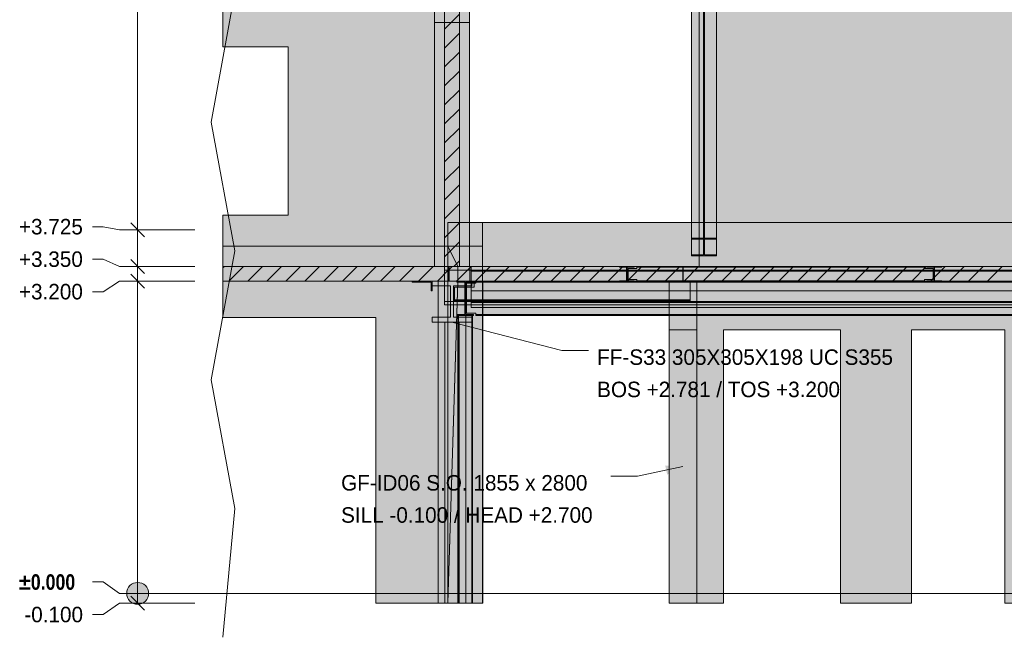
# Model space of a CAD drawing. Header units: millimetres. Extents: x 8750 to 43375, y -8109 to 26244.
# Tile 2 of 8: x 14381 to 24476, y -450 to 5879. Entities that reach past the tile are written whole.
import ezdxf

# ---------------------------------------------------------------- set-up
doc = ezdxf.new("R2010")
doc.units = ezdxf.units.MM
doc.linetypes.add('DASHED', pattern=[1.524, 1.27, -0.254])
for name, color, linetype in [('FILL-C_BDBDBF', 7, 'Continuous'), ('FILL-EPS', 7, 'Continuous'), ('FILL-INK', 7, 'Continuous'), ('FILL-LIGHT', 7, 'Continuous'), ('FILL-STEEL', 7, 'Continuous'), ('FILL-WHITE', 7, 'Continuous'), ('LINE-CORE', 7, 'Continuous'), ('LINE-INK', 7, 'Continuous'), ('LINE-STEEL-DASH', 7, 'DASHED'), ('LINE-STEEL_GREY', 7, 'Continuous'), ('TEXT-INK', 7, 'Continuous')]:
    doc.layers.add(name, color=color, linetype=linetype)
doc.styles.add('OpenSansCondensed-Bold', font='OpenSansCondensed-Bold.ttf')

msp = doc.modelspace()

# ---------------------------------------------------------------- hatches: boundary and pattern name
at = {"layer": 'FILL-C_BDBDBF', "true_color": 0xbdbdbf}
h = msp.add_hatch(color=9, dxfattribs=at)
h.dxf.hatch_style = 1
h.paths.add_polyline_path([(18889, 3350), (18737, 3350), (18737, 6425), (18889, 6425)])
at = {"layer": 'FILL-EPS', "true_color": 0xccffff}
h = msp.add_hatch(color=7, dxfattribs=at)
h.dxf.hatch_style = 1
h.paths.add_polyline_path([(18737, 6425), (18737, 3350), (18733, 3350), (18635, 3350), (18635, 5013), (18635, 6043), (18635, 6425)])
h = msp.add_hatch(color=7, dxfattribs=at)
h.dxf.hatch_style = 1
h.paths.add_polyline_path([(18991, 6425), (18991, 6043), (18991, 4380), (18991, 3350), (18889, 3350), (18889, 6425), (18893, 6425)])
h = msp.add_hatch(color=7, dxfattribs=at)
h.dxf.hatch_style = 1
h.paths.add_polyline_path([(21072, 3200), (21323, 3200), (21323, 3072), (21323, 2700), (21280, 2700), (21038, 2700), (21038, 3072), (21038, 3200), (21038, 3200)])
at = {"layer": 'FILL-INK', "true_color": 0x1a1a1f}
h = msp.add_hatch(color=250, dxfattribs=at)
h.dxf.hatch_style = 1
h.paths.add_polyline_path([(18813, 2781), (18994, 2783), (18971, 2691)])
h = msp.add_hatch(color=250, dxfattribs=at)
h.dxf.hatch_style = 1
h.paths.add_polyline_path([(21180, 1300), (21019, 1218), (20999, 1311)])
at = {"layer": 'FILL-LIGHT', "true_color": 0xcccccf}
h = msp.add_hatch(color=254, dxfattribs=at)
h.dxf.hatch_style = 1
h.paths.add_polyline_path([(18285, 3350), (18782, 3350), (18782, 3338), (18782, 3200), (16465, 3200), (16465, 3350)])
h = msp.add_hatch(color=254, dxfattribs=at)
h.dxf.hatch_style = 1
h.paths.add_polyline_path([(20072, 3350), (21179, 3350), (21179, 3281), (21179, 3200), (19892, 3200), (18784, 3200), (18784, 3269), (18784, 3350)])
h = msp.add_hatch(color=254, dxfattribs=at)
h.dxf.hatch_style = 1
h.paths.add_polyline_path([(21182, 3350), (25133, 3350), (25333, 3350), (25333, 3343), (25333, 3200), (21382, 3200), (21182, 3200), (21182, 3207)])
at = {"layer": 'FILL-STEEL', "true_color": 0x0d2973}
h = msp.add_hatch(color=166, dxfattribs=at)
h.dxf.hatch_style = 1
h.paths.add_polyline_path([(18610, 2781), (18610, 2830), (18610, 2830), (18611, 2830), (18798, 2830), (18798, 3148), (18798, 3151), (18796, 3151), (18610, 3151), (18610, 3200), (18610, 3200), (18613, 3200), (19016, 3200), (19016, 3151), (19016, 3151), (19015, 3151), (18828, 3151), (18828, 2833), (18828, 2830), (18830, 2830), (19016, 2830), (19016, 2781), (19016, 2781), (19013, 2781)])
at = {"layer": 'FILL-WHITE', "true_color": 0xffffff}
h = msp.add_hatch(color=7, dxfattribs=at)
h.dxf.hatch_style = 1
h.paths.add_polyline_path([(21270, 6479), (21526, 6479), (21526, 3642), (21270, 3642)])
h = msp.add_hatch(color=7, dxfattribs=at)
h.dxf.hatch_style = 1
h.paths.add_polyline_path([(21393, 6462), (21393, 3630), (21270, 3630), (21270, 6462)])
h = msp.add_hatch(color=7, dxfattribs=at)
h.dxf.hatch_style = 1
h.paths.add_polyline_path([(21526, 6462), (21526, 3630), (21403, 3630), (21403, 6462)])
h = msp.add_hatch(color=7, dxfattribs=at)
h.dxf.hatch_style = 1
h.paths.add_polyline_path([(18635, 6425), (18635, 3558), (16465, 3558), (16465, 3875), (17133, 3875), (17133, 5600), (16465, 5600), (16465, 6425)])
h = msp.add_hatch(color=7, dxfattribs=at)
h.dxf.hatch_style = 1
h.paths.add_polyline_path([(18635, 6425), (18635, 3558), (16465, 3558), (16465, 3875), (17133, 3875), (17133, 5600), (16465, 5600), (16465, 6425)])
h = msp.add_hatch(color=7, dxfattribs=at)
h.dxf.hatch_style = 1
h.paths.add_polyline_path([(18991, 6425), (18991, 3558), (18635, 3558), (18635, 6425)])
h = msp.add_hatch(color=7, dxfattribs=at)
h.dxf.hatch_style = 1
h.paths.add_polyline_path([(18635, 6425), (18991, 6425), (18991, 3558), (18635, 3558), (18635, 3556), (18635, 3556), (18635, 6425)])
h = msp.add_hatch(color=7, dxfattribs=at)
h.dxf.hatch_style = 1
h.paths.add_polyline_path([(18991, 6425), (18991, 3350), (18635, 3350), (18635, 6425)])
h = msp.add_hatch(color=7, dxfattribs=at)
h.dxf.hatch_style = 1
h.paths.add_polyline_path([(21393, 6236), (21393, 3470), (21270, 3470), (21270, 6236)])
h = msp.add_hatch(color=7, dxfattribs=at)
h.dxf.hatch_style = 1
h.paths.add_polyline_path([(21270, 3458), (21270, 6219), (21526, 6219), (21526, 3458)])
h = msp.add_hatch(color=7, dxfattribs=at)
h.dxf.hatch_style = 1
h.paths.add_polyline_path([(30552, 6225), (32806, 3971), (32806, 3350), (21348, 3350), (21348, 6225)])
h = msp.add_hatch(color=7, dxfattribs=at)
h.dxf.hatch_style = 1
h.paths.add_polyline_path([(30552, 6225), (32806, 3971), (32806, 3350), (21348, 3350), (21348, 6225)])
h = msp.add_hatch(color=7, dxfattribs=at)
h.dxf.hatch_style = 1
h.paths.add_polyline_path([(21526, 6236), (21526, 3470), (21403, 3470), (21403, 6236)])
h = msp.add_hatch(color=7, dxfattribs=at)
h.dxf.hatch_style = 1
h.paths.add_polyline_path([(18635, 3350), (18635, 5850), (18991, 5850), (18991, 3350)])
h = msp.add_hatch(color=7, dxfattribs=at)
h.dxf.hatch_style = 1
h.paths.add_polyline_path([(18991, 5850), (18991, 3350), (18635, 3350), (18635, 5850)])
h = msp.add_hatch(color=7, dxfattribs=at)
h.dxf.hatch_style = 1
h.paths.add_polyline_path([(18770, 3802), (18770, 3802), (18770, 3802), (18770, 3800)])
h = msp.add_hatch(color=7, dxfattribs=at)
h.dxf.hatch_style = 1
h.paths.add_polyline_path([(19126, 3800), (19126, -100), (18770, -100), (18770, 3800)])
h = msp.add_hatch(color=7, dxfattribs=at)
h.dxf.hatch_style = 1
h.paths.add_polyline_path([(19126, 3800), (19126, 3800), (19126, 3800), (19126, 3800), (19126, 3351), (19126, 3351), (18995, 3351), (18995, 3199), (19126, 3199), (19126, 3200), (19126, 3200), (19126, -100), (19126, -100), (18770, -100), (18770, 3800)])
h = msp.add_hatch(color=7, dxfattribs=at)
h.dxf.hatch_style = 1
h.paths.add_polyline_path([(19126, 3800), (19126, 3351), (18872, 3351), (18872, 3199), (19126, 3199), (19126, -100), (18770, -100), (18770, 3800)])
h = msp.add_hatch(color=7, dxfattribs=at)
h.dxf.hatch_style = 1
h.paths.add_polyline_path([(18770, 3800), (19126, 3800), (19126, 3351), (18872, 3351), (18872, 3199), (19126, 3199), (19126, -100), (18770, -100)])
h = msp.add_hatch(color=7, dxfattribs=at)
h.dxf.hatch_style = 1
h.paths.add_polyline_path([(19126, 3800), (25390, 3800), (25390, -100), (25233, -100), (25233, 3200), (19130, 3200), (19130, -100), (19130, -100), (19130, -100), (19126, -100), (19126, 3800)])
h = msp.add_hatch(color=7, dxfattribs=at)
h.dxf.hatch_style = 1
h.paths.add_polyline_path([(19126, 3351), (19126, 3800), (25390, 3800), (25390, 3351), (19126, 3351)])
h = msp.add_hatch(color=7, dxfattribs=at)
h.dxf.hatch_style = 1
h.paths.add_polyline_path([(21270, 3470), (21393, 3470), (21393, 3630), (21270, 3630), (21270, 3642), (21526, 3642), (21526, 3630), (21403, 3630), (21403, 3470), (21526, 3470), (21526, 3458), (21270, 3458)])
h = msp.add_hatch(color=7, dxfattribs=at)
h.dxf.hatch_style = 1
h.paths.add_polyline_path([(21526, 3642), (21528, 3642), (21528, 3642), (21528, 3642)])
h = msp.add_hatch(color=7, dxfattribs=at)
h.dxf.hatch_style = 1
h.paths.add_polyline_path([(18770, 3558), (18770, -100), (18033, -100), (18033, 2826), (16465, 2826), (16465, 3558)])
h = msp.add_hatch(color=7, dxfattribs=at)
h.dxf.hatch_style = 1
h.paths.add_polyline_path([(18770, 3558), (18770, 3351), (16465, 3351), (16465, 3558)])
h = msp.add_hatch(color=7, dxfattribs=at)
h.dxf.hatch_style = 1
h.paths.add_polyline_path([(18636, 3557), (18635, 3558)])
h = msp.add_hatch(color=7, dxfattribs=at)
h.dxf.hatch_style = 1
h.paths.add_polyline_path([(18872, 3351), (18872, 3199), (18872, 3197), (18872, 3197), (18770, -100), (18770, 3558)])
h = msp.add_hatch(color=7, dxfattribs=at)
h.dxf.hatch_style = 1
h.paths.add_polyline_path([(18770, 3558), (19126, 3558), (19126, 3351), (18872, 3351)])
h = msp.add_hatch(color=7, dxfattribs=at)
h.dxf.hatch_style = 1
h.paths.add_polyline_path([(18770, -100), (18770, 3199), (19126, 3199), (19126, 3351), (18770, 3351), (18770, 3558), (19126, 3558), (19126, 3199), (19126, 3199), (19126, -100), (19126, -100)])
h = msp.add_hatch(color=7, dxfattribs=at)
h.dxf.hatch_style = 1
h.paths.add_polyline_path([(19126, 3558), (19126, 3558), (19126, 3558)])
h = msp.add_hatch(color=7, dxfattribs=at)
h.dxf.hatch_style = 1
h.paths.add_polyline_path([(18770, 3351), (18770, 3199), (16465, 3199), (16465, 3351)])
h = msp.add_hatch(color=7, dxfattribs=at)
h.dxf.hatch_style = 1
h.paths.add_polyline_path([(18737, 3350), (32278, 3350), (32278, 3314), (18737, 3314)])
h = msp.add_hatch(color=7, dxfattribs=at)
h.dxf.hatch_style = 1
h.paths.add_polyline_path([(18737, 3350), (32278, 3350), (32278, 3314), (18737, 3314)])
h = msp.add_hatch(color=7, dxfattribs=at)
h.dxf.hatch_style = 1
h.paths.add_polyline_path([(18770, 3199), (18770, 3351), (18872, 3351), (18872, 3199), (18770, 3199)])
h = msp.add_hatch(color=7, dxfattribs=at)
h.dxf.hatch_style = 1
h.paths.add_polyline_path([(18995, 3199), (18995, 3351), (19126, 3351), (19126, 3199)])
h = msp.add_hatch(color=7, dxfattribs=at)
h.dxf.hatch_style = 1
h.paths.add_polyline_path([(19010, 3350), (32278, 3350), (32278, 3301), (19010, 3301)])
h = msp.add_hatch(color=7, dxfattribs=at)
h.dxf.hatch_style = 1
h.paths.add_polyline_path([(19010, 3350), (32278, 3350), (32278, 3301), (19010, 3301)])
h = msp.add_hatch(color=7, dxfattribs=at)
h.dxf.hatch_style = 1
h.paths.add_polyline_path([(19126, 3351), (25390, 3351), (25390, 3199), (25233, 3199), (25233, 3200), (19130, 3200), (19130, 3199), (19126, 3199)])
h = msp.add_hatch(color=7, dxfattribs=at)
h.dxf.hatch_style = 1
h.paths.add_polyline_path([(20529, 3350), (20530, 3350), (20682, 3350), (20682, 3343), (20609, 3343), (20609, 3302), (20609, 3204), (20682, 3204), (20682, 3198), (20530, 3198), (20530, 3204), (20603, 3204), (20603, 3343), (20530, 3343), (20530, 3350), (20528, 3350), (20528, 3350), (20528, 3350)])
h = msp.add_hatch(color=7, dxfattribs=at)
h.dxf.hatch_style = 1
h.paths.add_polyline_path([(20530, 3204), (20603, 3204), (20603, 3343), (20530, 3343), (20530, 3350), (20682, 3350), (20682, 3343), (20609, 3343), (20609, 3204), (20682, 3204), (20682, 3198), (20530, 3198)])
h = msp.add_hatch(color=7, dxfattribs=at)
h.dxf.hatch_style = 1
h.paths.add_polyline_path([(20619, 3331), (20707, 3331), (20707, 3343), (23657, 3343), (23657, 3331), (23745, 3331), (23745, 3217), (23657, 3217), (23657, 3204), (20707, 3204), (20707, 3217), (20619, 3217)])
h = msp.add_hatch(color=7, dxfattribs=at)
h.dxf.hatch_style = 1
h.paths.add_polyline_path([(20707, 3331), (20707, 3343), (23657, 3343), (23657, 3331), (23745, 3331), (23745, 3217), (23657, 3217), (23657, 3204), (20707, 3204), (20707, 3217), (20619, 3217), (20619, 3331)])
h = msp.add_hatch(color=7, dxfattribs=at)
h.dxf.hatch_style = 1
h.paths.add_polyline_path([(20619, 3331), (20707, 3331), (20707, 3343), (23657, 3343), (23657, 3331), (23745, 3331), (23745, 3217), (23657, 3217), (23657, 3204), (20707, 3204), (20707, 3217), (20619, 3217)])
h = msp.add_hatch(color=7, dxfattribs=at)
h.dxf.hatch_style = 1
h.paths.add_polyline_path([(20707, 3331), (20707, 3343), (23657, 3343), (23657, 3331), (23745, 3331), (23745, 3217), (23657, 3217), (23657, 3204), (20707, 3204), (20707, 3217), (20619, 3217), (20619, 3331)])
h = msp.add_hatch(color=7, dxfattribs=at)
h.dxf.hatch_style = 1
h.paths.add_polyline_path([(20684, 3350), (20684, 3350), (20684, 3350), (20682, 3350)])
h = msp.add_hatch(color=7, dxfattribs=at)
h.dxf.hatch_style = 1
h.paths.add_polyline_path([(20707, 3350), (23657, 3350), (23657, 3343), (20707, 3343)])
h = msp.add_hatch(color=7, dxfattribs=at)
h.dxf.hatch_style = 1
h.paths.add_polyline_path([(20707, 3350), (23657, 3350), (23657, 3343), (20707, 3343)])
h = msp.add_hatch(color=7, dxfattribs=at)
h.dxf.hatch_style = 1
h.paths.add_polyline_path([(20707, 3350), (23657, 3350), (23657, 3343), (20707, 3343)])
h = msp.add_hatch(color=7, dxfattribs=at)
h.dxf.hatch_style = 1
h.paths.add_polyline_path([(20707, 3350), (23657, 3350), (23657, 3343), (20707, 3343)])
h = msp.add_hatch(color=7, dxfattribs=at)
h.dxf.hatch_style = 1
h.paths.add_polyline_path([(23681, 3350), (23682, 3350), (23834, 3350), (23834, 3343), (23761, 3343), (23761, 3302), (23761, 3204), (23834, 3204), (23834, 3198), (23682, 3198), (23682, 3204), (23755, 3204), (23755, 3343), (23682, 3343), (23682, 3350), (23680, 3350), (23680, 3350), (23680, 3350)])
h = msp.add_hatch(color=7, dxfattribs=at)
h.dxf.hatch_style = 1
h.paths.add_polyline_path([(23682, 3204), (23755, 3204), (23755, 3343), (23682, 3343), (23682, 3350), (23834, 3350), (23834, 3343), (23761, 3343), (23761, 3204), (23834, 3204), (23834, 3198), (23682, 3198)])
h = msp.add_hatch(color=7, dxfattribs=at)
h.dxf.hatch_style = 1
h.paths.add_polyline_path([(23836, 3350), (23836, 3350), (23836, 3350), (23834, 3350)])
h = msp.add_hatch(color=7, dxfattribs=at)
h.dxf.hatch_style = 1
h.paths.add_polyline_path([(18737, 3314), (32278, 3314), (32278, 2993), (18737, 2993)])
h = msp.add_hatch(color=7, dxfattribs=at)
h.dxf.hatch_style = 1
h.paths.add_polyline_path([(32278, 3314), (32278, 2993), (18737, 2993), (18737, 3314)])
h = msp.add_hatch(color=7, dxfattribs=at)
h.dxf.hatch_style = 1
h.paths.add_polyline_path([(19010, 3301), (32278, 3301), (32278, 2980), (19010, 2980)])
h = msp.add_hatch(color=7, dxfattribs=at)
h.dxf.hatch_style = 1
h.paths.add_polyline_path([(32278, 3301), (32278, 2980), (19010, 2980), (19010, 3301)])
h = msp.add_hatch(color=7, dxfattribs=at)
h.dxf.hatch_style = 1
h.paths.add_polyline_path([(20603, 3204), (20603, 3302), (20609, 3302), (20609, 3204), (20682, 3204), (20682, 3198), (20530, 3198), (20530, 3204)])
h = msp.add_hatch(color=7, dxfattribs=at)
h.dxf.hatch_style = 1
h.paths.add_polyline_path([(23755, 3204), (23755, 3302), (23761, 3302), (23761, 3204), (23834, 3204), (23834, 3198), (23682, 3198), (23682, 3204)])
h = msp.add_hatch(color=7, dxfattribs=at)
h.dxf.hatch_style = 1
h.paths.add_polyline_path([(18770, 3199), (18770, -100), (18033, -100), (18033, 2826), (16465, 2826), (16465, 3199)])
h = msp.add_hatch(color=7, dxfattribs=at)
h.dxf.hatch_style = 1
h.paths.add_polyline_path([(18404, 3200), (18610, 3200), (18610, 3100), (18600, 3100), (18600, 3190), (18404, 3190)])
h = msp.add_hatch(color=7, dxfattribs=at)
h.dxf.hatch_style = 1
h.paths.add_polyline_path([(18404, 3200), (18610, 3200), (18610, 3100), (18600, 3100), (18600, 3190), (18404, 3190)])
h = msp.add_hatch(color=7, dxfattribs=at)
h.dxf.hatch_style = 1
h.paths.add_polyline_path([(18610, 2830), (18798, 2830), (18798, 3151), (18610, 3151), (18610, 3200), (19016, 3200), (19016, 3151), (18828, 3151), (18828, 2830), (19016, 2830), (19016, 2781), (18610, 2781)])
h = msp.add_hatch(color=7, dxfattribs=at)
h.dxf.hatch_style = 1
h.paths.add_polyline_path([(18770, 3200), (18770, 3199), (18670, 3199), (18670, 3200)])
h = msp.add_hatch(color=7, dxfattribs=at)
h.dxf.hatch_style = 1
h.paths.add_polyline_path([(18670, 3200), (18956, 3200), (18956, -100), (18670, -100)])
h = msp.add_hatch(color=7, dxfattribs=at)
h.dxf.hatch_style = 1
h.paths.add_polyline_path([(18670, 3199), (18956, 3199), (18956, -100), (18670, -100), (18670, 3199)])
h = msp.add_hatch(color=7, dxfattribs=at)
h.dxf.hatch_style = 1
h.paths.add_polyline_path([(18872, 3200), (18872, 3199), (19126, 3199), (19126, -100), (18770, -100), (18770, 3200)])
h = msp.add_hatch(color=7, dxfattribs=at)
h.dxf.hatch_style = 1
h.paths.add_polyline_path([(18872, 3200), (18872, 3199), (19126, 3199), (19126, -100), (18770, -100), (18770, 3200)])
h = msp.add_hatch(color=7, dxfattribs=at)
h.dxf.hatch_style = 1
h.paths.add_polyline_path([(18770, 3200), (18956, 3200), (18956, 3199), (18770, 3199)])
h = msp.add_hatch(color=7, dxfattribs=at)
h.dxf.hatch_style = 1
h.paths.add_polyline_path([(18872, 3199), (19126, 3199), (19126, -100), (18770, -100), (18872, 3199)])
h = msp.add_hatch(color=7, dxfattribs=at)
h.dxf.hatch_style = 1
h.paths.add_polyline_path([(18838, 3008), (18838, 3139), (19041, 3139), (19041, 3189), (21256, 3189), (21256, 3008), (19041, 3008)])
h = msp.add_hatch(color=7, dxfattribs=at)
h.dxf.hatch_style = 1
h.paths.add_polyline_path([(18838, 3139), (19041, 3139), (19041, 3189), (21256, 3189), (21256, 3008), (19041, 3008), (18838, 3008)])
h = msp.add_hatch(color=7, dxfattribs=at)
h.dxf.hatch_style = 1
h.paths.add_polyline_path([(18861, 3200), (18861, 3200), (18862, 3200), (18861, 3200)])
h = msp.add_hatch(color=7, dxfattribs=at)
h.dxf.hatch_style = 1
h.paths.add_polyline_path([(18862, 2858), (18944, 2858), (18944, 3190), (18862, 3190), (18862, 3200), (19034, 3200), (19034, 3190), (18952, 3190), (18952, 2858), (19034, 2858), (19034, 2849), (18862, 2849)])
h = msp.add_hatch(color=7, dxfattribs=at)
h.dxf.hatch_style = 1
h.paths.add_polyline_path([(19034, 3200), (19034, 3190), (18952, 3190), (18952, 2858), (19034, 2858), (19034, 2849), (18862, 2849), (18862, 2858), (18944, 2858), (18944, 3190), (18862, 3190), (18862, 3200)])
h = msp.add_hatch(color=7, dxfattribs=at)
h.dxf.hatch_style = 1
h.paths.add_polyline_path([(18962, 3178), (19059, 3178), (19059, 3190), (25447, 3190), (25447, 3172), (25553, 3172), (25553, 2858), (25447, 2858), (19059, 2858), (19059, 2871), (18962, 2871)])
h = msp.add_hatch(color=7, dxfattribs=at)
h.dxf.hatch_style = 1
h.paths.add_polyline_path([(19059, 3178), (19059, 3190), (25447, 3190), (25447, 3172), (25553, 3172), (25553, 2858), (25447, 2858), (19059, 2858), (19059, 2871), (18962, 2871), (18962, 3178)])
h = msp.add_hatch(color=7, dxfattribs=at)
h.dxf.hatch_style = 1
h.paths.add_polyline_path([(19010, 3190), (19010, 3200), (32278, 3200), (32278, 3200), (32278, 3200), (32278, 3190), (19010, 3190), (19010, 3190)])
h = msp.add_hatch(color=7, dxfattribs=at)
h.dxf.hatch_style = 1
h.paths.add_polyline_path([(19010, 3200), (32278, 3200), (32278, 3100), (19010, 3100)])
h = msp.add_hatch(color=7, dxfattribs=at)
h.dxf.hatch_style = 1
h.paths.add_polyline_path([(19010, 3190), (32278, 3190), (32278, 3100), (19010, 3100)])
h = msp.add_hatch(color=7, dxfattribs=at)
h.dxf.hatch_style = 1
h.paths.add_polyline_path([(19011, 3200), (32276, 3200), (32276, 3100), (19011, 3100)])
h = msp.add_hatch(color=7, dxfattribs=at)
h.dxf.hatch_style = 1
h.paths.add_polyline_path([(19011, 3190), (19011, 3200), (32276, 3200), (32276, 3200), (32276, 3200), (32276, 3190), (19011, 3190), (19011, 3190)])
h = msp.add_hatch(color=7, dxfattribs=at)
h.dxf.hatch_style = 1
h.paths.add_polyline_path([(19011, 3190), (32276, 3190), (32276, 3100), (19011, 3100)])
h = msp.add_hatch(color=7, dxfattribs=at)
h.dxf.hatch_style = 1
h.paths.add_polyline_path([(19018, 3200), (19018, 3200), (19018, 3200), (19018, 3200), (19018, 3200), (19018, 3200), (19016, 3200)])
h = msp.add_hatch(color=7, dxfattribs=at)
h.dxf.hatch_style = 1
h.paths.add_polyline_path([(19035, 3200), (19035, 3200), (19035, 3200), (19034, 3200)])
h = msp.add_hatch(color=7, dxfattribs=at)
h.dxf.hatch_style = 1
h.paths.add_polyline_path([(19041, 3200), (21256, 3200), (21256, 3189), (19041, 3189)])
h = msp.add_hatch(color=7, dxfattribs=at)
h.dxf.hatch_style = 1
h.paths.add_polyline_path([(21256, 3200), (21256, 3189), (19041, 3189), (19041, 3200)])
h = msp.add_hatch(color=7, dxfattribs=at)
h.dxf.hatch_style = 1
h.paths.add_polyline_path([(19059, 3200), (25447, 3200), (25447, 3190), (19059, 3190)])
h = msp.add_hatch(color=7, dxfattribs=at)
h.dxf.hatch_style = 1
h.paths.add_polyline_path([(25447, 3200), (25447, 3190), (19059, 3190), (19059, 3200)])
h = msp.add_hatch(color=7, dxfattribs=at)
h.dxf.hatch_style = 1
h.paths.add_polyline_path([(19126, 3199), (19130, 3199), (19130, -100), (19126, -100)])
h = msp.add_hatch(color=7, dxfattribs=at)
h.dxf.hatch_style = 1
h.paths.add_polyline_path([(20707, 3204), (23657, 3204), (23657, 3198), (20707, 3198)])
h = msp.add_hatch(color=7, dxfattribs=at)
h.dxf.hatch_style = 1
h.paths.add_polyline_path([(20707, 3204), (23657, 3204), (23657, 3198), (20707, 3198)])
h = msp.add_hatch(color=7, dxfattribs=at)
h.dxf.hatch_style = 1
h.paths.add_polyline_path([(20707, 3204), (23657, 3204), (23657, 3198), (20707, 3198)])
h = msp.add_hatch(color=7, dxfattribs=at)
h.dxf.hatch_style = 1
h.paths.add_polyline_path([(20707, 3204), (23657, 3204), (23657, 3198), (20707, 3198)])
h = msp.add_hatch(color=7, dxfattribs=at)
h.dxf.hatch_style = 1
h.paths.add_polyline_path([(21038, 3200), (21323, 3200), (21323, 3202), (21324, 3202), (21324, -100), (21323, -100), (21323, -100), (21323, -100), (21038, -100)])
h = msp.add_hatch(color=7, dxfattribs=at)
h.dxf.hatch_style = 1
h.paths.add_polyline_path([(21324, 3200), (21324, -100), (21038, -100), (21038, 3200)])
h = msp.add_hatch(color=7, dxfattribs=at)
h.dxf.hatch_style = 1
h.paths.add_polyline_path([(21323, 3200), (21323, -100), (21038, -100), (21038, 3200)])
h = msp.add_hatch(color=7, dxfattribs=at)
h.dxf.hatch_style = 1
h.paths.add_polyline_path([(21322, 3200), (21322, 3200), (21322, 3200), (21322, 3200), (21322, 3200), (21322, 3200), (21322, 3200), (21322, 3200), (21324, 3200), (21322, 3200)])
h = msp.add_hatch(color=7, dxfattribs=at)
h.dxf.hatch_style = 1
h.paths.add_polyline_path([(21324, 3200), (21324, 3200), (21323, 3200)])
h = msp.add_hatch(color=7, dxfattribs=at)
h.dxf.hatch_style = 1
h.paths.add_polyline_path([(32790, 3200), (32790, 3199), (32815, 3199), (32815, -100), (27805, -100), (27805, 2700), (27803, 2700), (27803, 2700), (26850, 2700), (26850, -100), (24480, -100), (24480, 2700), (23524, 2700), (23524, -100), (22795, -100), (22795, 2700), (21595, 2700), (21595, -100), (21324, -100), (21324, 3200)])
h = msp.add_hatch(color=7, dxfattribs=at)
h.dxf.hatch_style = 1
h.paths.add_polyline_path([(32790, 3200), (32790, 3199), (32815, 3199), (32815, -100), (27805, -100), (27805, 2700), (26850, 2700), (26850, -100), (24480, -100), (24480, 2700), (23524, 2700), (23524, -100), (22795, -100), (22795, 2700), (21595, 2700), (21595, -100), (21324, -100), (21324, 3200)])
h = msp.add_hatch(color=7, dxfattribs=at)
h.dxf.hatch_style = 1
h.paths.add_polyline_path([(18737, 2993), (32278, 2993), (32278, 2956), (18737, 2956)])
h = msp.add_hatch(color=7, dxfattribs=at)
h.dxf.hatch_style = 1
h.paths.add_polyline_path([(18737, 2993), (32278, 2993), (32278, 2956), (18737, 2956)])
h = msp.add_hatch(color=7, dxfattribs=at)
h.dxf.hatch_style = 1
h.paths.add_polyline_path([(18838, 3008), (19041, 3008), (21256, 3008), (21256, 2997), (19041, 2997), (18838, 2997)])
h = msp.add_hatch(color=7, dxfattribs=at)
h.dxf.hatch_style = 1
h.paths.add_polyline_path([(21256, 3008), (21256, 2997), (19041, 2997), (18838, 2997), (18838, 3008)])
h = msp.add_hatch(color=7, dxfattribs=at)
h.dxf.hatch_style = 1
h.paths.add_polyline_path([(19010, 2980), (32278, 2980), (32278, 2931), (19010, 2931)])
h = msp.add_hatch(color=7, dxfattribs=at)
h.dxf.hatch_style = 1
h.paths.add_polyline_path([(19010, 2980), (32278, 2980), (32278, 2931), (19010, 2931)])
h = msp.add_hatch(color=7, dxfattribs=at)
h.dxf.hatch_style = 1
h.paths.add_polyline_path([(18879, 2849), (18879, -100), (18872, -100), (18872, 2849)])
h = msp.add_hatch(color=7, dxfattribs=at)
h.dxf.hatch_style = 1
h.paths.add_polyline_path([(18872, 2849), (18879, 2849), (18879, -100), (18872, -100)])
h = msp.add_hatch(color=7, dxfattribs=at)
h.dxf.hatch_style = 1
h.paths.add_polyline_path([(18879, 2849), (19017, 2849), (19017, -100), (18879, -100), (18879, 2849)])
h = msp.add_hatch(color=7, dxfattribs=at)
h.dxf.hatch_style = 1
h.paths.add_polyline_path([(18879, -100), (18879, 2849), (19017, 2849), (19017, -100), (18879, -100)])
h = msp.add_hatch(color=7, dxfattribs=at)
h.dxf.hatch_style = 1
h.paths.add_polyline_path([(19024, 2849), (19024, -100), (19017, -100), (19017, 2849)])
h = msp.add_hatch(color=7, dxfattribs=at)
h.dxf.hatch_style = 1
h.paths.add_polyline_path([(19017, 2849), (19024, 2849), (19024, -100), (19017, -100)])
h = msp.add_hatch(color=7, dxfattribs=at)
h.dxf.hatch_style = 1
h.paths.add_polyline_path([(19059, 2858), (25447, 2858), (25553, 2858), (25553, 2849), (25447, 2849), (19059, 2849)])
h = msp.add_hatch(color=7, dxfattribs=at)
h.dxf.hatch_style = 1
h.paths.add_polyline_path([(25447, 2858), (25553, 2858), (25553, 2849), (25447, 2849), (19059, 2849), (19059, 2858)])
h = msp.add_hatch(color=7, dxfattribs=at)
h.dxf.hatch_style = 1
h.paths.add_polyline_path([(18738, 2781), (18888, 2781), (18888, -100), (18738, -100), (18738, 2781)])
h = msp.add_hatch(color=7, dxfattribs=at)
h.dxf.hatch_style = 1
h.paths.add_polyline_path([(18738, -100), (18738, 2781), (18888, 2781), (18888, -100), (18738, -100)])
h = msp.add_hatch(color=7, dxfattribs=at)
h.dxf.hatch_style = 1
h.paths.add_polyline_path([(21038, 2700), (21323, 2700), (21323, -100), (21038, -100)])
h = msp.add_hatch(color=7, dxfattribs=at)
h.dxf.hatch_style = 1
h.paths.add_polyline_path([(15703, 0), (15699, 29), (15688, 56), (15670, 80), (15647, 97), (15620, 109), (15590, 113), (15561, 109), (15534, 97), (15511, 80), (15493, 56), (15482, 29), (15478, 0), (15482, -29), (15493, -56), (15511, -80), (15534, -97), (15561, -109), (15590, -113), (15620, -109), (15647, -97), (15670, -80), (15688, -56), (15699, -29)])

# ---------------------------------------------------------------- linework, layer by layer
at = {"layer": 'LINE-CORE', "lineweight": 5}
for points in [[(21270, 6479), (21526, 6479), (21526, 3642), (21270, 3642)], [(21393, 6462), (21393, 3630), (21270, 3630), (21270, 6462)], [(21526, 6462), (21526, 3630), (21403, 3630), (21403, 6462)], [(18635, 6425), (18635, 3558), (16465, 3558), (16465, 3875), (17133, 3875), (17133, 5600), (16465, 5600), (16465, 6425)], [(18635, 6425), (18635, 3558), (16465, 3558), (16465, 3875), (17133, 3875), (17133, 5600), (16465, 5600), (16465, 6425)], [(18991, 6425), (18991, 3558), (18991, 3558), (18635, 3558), (18635, 6425), (18635, 6425)], [(18635, 6425), (18991, 6425), (18991, 6425), (18991, 3558), (18635, 3558), (18635, 3556), (18635, 3556), (18635, 6425)], [(18991, 6425), (18991, 3350), (18635, 3350), (18635, 6425)], [(21393, 6236), (21393, 3470), (21270, 3470), (21270, 6236)], [(21270, 3458), (21270, 6219), (21526, 6219), (21526, 6219), (21526, 3458), (21270, 3458)], [(30552, 6225), (32806, 3971), (32806, 3350), (21348, 3350), (21348, 6225)], [(30552, 6225), (32806, 3971), (32806, 3971), (32806, 3971), (32806, 3350), (21348, 3350), (21348, 3350), (21348, 6225)], [(21526, 6236), (21526, 3470), (21403, 3470), (21403, 6236)], [(18635, 3350), (18635, 5850), (18991, 5850), (18991, 5850), (18991, 3350), (18635, 3350)], [(18991, 5850), (18991, 3350), (18991, 3350), (18635, 3350), (18635, 5850), (18635, 5850)], [(18770, 3802), (18770, 3802), (18770, 3802), (18770, 3800)], [(19126, 3800), (19126, -100), (18770, -100), (18770, 3800)], [(19126, 3800), (19126, 3800), (19126, 3800), (19126, 3800), (19126, 3351), (19126, 3351), (18995, 3351), (18995, 3199), (19126, 3199), (19126, 3200), (19126, 3200), (19126, -100), (19126, -100), (18770, -100), (18770, 3800)], [(19126, 3800), (19126, 3351), (18872, 3351), (18872, 3199), (19126, 3199), (19126, -100), (18770, -100), (18770, 3800)], [(18770, 3800), (19126, 3800), (19126, 3351), (18872, 3351), (18872, 3199), (19126, 3199), (19126, -100), (18770, -100)], [(19126, 3800), (25390, 3800), (25390, 3800), (25390, -100), (25390, -100), (25390, -100), (25390, -100), (25233, -100), (25233, 3200), (19130, 3200), (19130, -100), (19130, -100), (19130, -100), (19130, -100), (19126, -100), (19126, 3800), (19126, 3800)], [(19126, 3351), (19126, 3800), (25390, 3800), (25390, 3800), (25390, 3800), (25390, 3800), (25390, 3351), (19126, 3351), (19126, 3351), (19126, 3351)], [(21270, 3470), (21393, 3470), (21393, 3630), (21270, 3630), (21270, 3642), (21526, 3642), (21526, 3630), (21403, 3630), (21403, 3470), (21526, 3470), (21526, 3458), (21270, 3458)], [(21526, 3642), (21528, 3642), (21528, 3642), (21528, 3642), (21526, 3642)], [(18770, 3558), (18770, 3558), (18770, 3558), (18770, -100), (18033, -100), (18033, 2826), (16465, 2826), (16465, 3558)], [(18770, 3558), (18770, 3351), (16465, 3351), (16465, 3558)], [(18636, 3557), (18636, 3557), (18635, 3558), (18635, 3558)], [(18872, 3351), (18872, 3199), (18872, 3197), (18872, 3197), (18770, -100), (18770, 3558)], [(18770, 3558), (19126, 3558), (19126, 3351), (19126, 3351), (19126, 3351), (19126, 3351), (18872, 3351), (18770, 3558)], [(18770, -100), (18770, 3199), (19126, 3199), (19126, 3351), (18770, 3351), (18770, 3558), (19126, 3558), (19126, 3558), (19126, 3199), (19126, 3199), (19126, -100), (19126, -100), (18770, -100)], [(19126, 3558), (19126, 3558), (19126, 3558)], [(18770, 3351), (18770, 3351), (18770, 3199), (16465, 3199), (16465, 3351)], [(18737, 3350), (32278, 3350), (32278, 3314), (18737, 3314)], [(18737, 3350), (32278, 3350), (32278, 3314), (18737, 3314)], [(18770, 3199), (18770, 3199), (18770, 3351), (18872, 3351), (18872, 3351), (18872, 3351), (18872, 3351), (18872, 3199), (18770, 3199), (18770, 3199)], [(18995, 3199), (18995, 3351), (19126, 3351), (19126, 3351), (19126, 3199), (18995, 3199)], [(19010, 3350), (32278, 3350), (32278, 3350), (32278, 3301), (19010, 3301), (19010, 3301)], [(19010, 3350), (32278, 3350), (32278, 3301), (19010, 3301)], [(19126, 3351), (25390, 3351), (25390, 3199), (25233, 3199), (25233, 3200), (19130, 3200), (19130, 3199), (19126, 3199)], [(20529, 3350), (20530, 3350), (20682, 3350), (20682, 3343), (20609, 3343), (20609, 3302), (20609, 3302), (20609, 3204), (20682, 3204), (20682, 3198), (20530, 3198), (20530, 3204), (20603, 3204), (20603, 3343), (20530, 3343), (20530, 3350), (20528, 3350), (20528, 3350), (20528, 3350)], [(20530, 3204), (20603, 3204), (20603, 3343), (20530, 3343), (20530, 3350), (20682, 3350), (20682, 3343), (20609, 3343), (20609, 3204), (20682, 3204), (20682, 3198), (20530, 3198)], [(20619, 3331), (20707, 3331), (20707, 3343), (23657, 3343), (23657, 3343), (23657, 3331), (23745, 3331), (23745, 3217), (23657, 3217), (23657, 3204), (20707, 3204), (20707, 3204), (20707, 3217), (20619, 3217)], [(20707, 3331), (20707, 3343), (20707, 3343), (23657, 3343), (23657, 3331), (23745, 3331), (23745, 3217), (23657, 3217), (23657, 3204), (23657, 3204), (20707, 3204), (20707, 3217), (20619, 3217), (20619, 3331)], [(20619, 3331), (20707, 3331), (20707, 3343), (23657, 3343), (23657, 3343), (23657, 3331), (23745, 3331), (23745, 3217), (23657, 3217), (23657, 3204), (20707, 3204), (20707, 3204), (20707, 3217), (20619, 3217)], [(20707, 3331), (20707, 3343), (20707, 3343), (23657, 3343), (23657, 3331), (23745, 3331), (23745, 3217), (23657, 3217), (23657, 3204), (23657, 3204), (20707, 3204), (20707, 3217), (20619, 3217), (20619, 3331)], [(20684, 3350), (20684, 3350), (20684, 3350), (20682, 3350)], [(20707, 3350), (23657, 3350), (23657, 3343), (20707, 3343)], [(20707, 3350), (23657, 3350), (23657, 3343), (20707, 3343)], [(20707, 3350), (23657, 3350), (23657, 3343), (20707, 3343)], [(20707, 3350), (23657, 3350), (23657, 3343), (20707, 3343)], [(23681, 3350), (23682, 3350), (23834, 3350), (23834, 3343), (23761, 3343), (23761, 3302), (23761, 3302), (23761, 3204), (23834, 3204), (23834, 3198), (23682, 3198), (23682, 3204), (23755, 3204), (23755, 3343), (23682, 3343), (23682, 3350), (23680, 3350), (23680, 3350), (23680, 3350)], [(23682, 3204), (23755, 3204), (23755, 3343), (23682, 3343), (23682, 3350), (23834, 3350), (23834, 3343), (23761, 3343), (23761, 3204), (23834, 3204), (23834, 3198), (23682, 3198)], [(23836, 3350), (23836, 3350), (23836, 3350), (23834, 3350)], [(18737, 3314), (32278, 3314), (32278, 2993), (18737, 2993)], [(32278, 3314), (32278, 2993), (18737, 2993), (18737, 3314)], [(19010, 3301), (32278, 3301), (32278, 2980), (19010, 2980)], [(32278, 3301), (32278, 2980), (19010, 2980), (19010, 3301)], [(20603, 3204), (20603, 3302), (20603, 3302), (20603, 3302), (20603, 3302), (20609, 3302), (20609, 3204), (20682, 3204), (20682, 3198), (20530, 3198), (20530, 3204)], [(23755, 3204), (23755, 3302), (23755, 3302), (23755, 3302), (23755, 3302), (23761, 3302), (23761, 3204), (23834, 3204), (23834, 3198), (23682, 3198), (23682, 3204)], [(18770, 3199), (18770, -100), (18033, -100), (18033, 2826), (16465, 2826), (16465, 3199)], [(18404, 3200), (18610, 3200), (18610, 3100), (18600, 3100), (18600, 3190), (18404, 3190)], [(18404, 3200), (18610, 3200), (18610, 3100), (18600, 3100), (18600, 3190), (18404, 3190), (18404, 3200)], [(18610, 2830), (18798, 2830), (18798, 3151), (18610, 3151), (18610, 3200), (19016, 3200), (19016, 3151), (18828, 3151), (18828, 2830), (19016, 2830), (19016, 2781), (18610, 2781)], [(18770, 3200), (18770, 3199), (18670, 3199), (18670, 3200)], [(18670, 3200), (18956, 3200), (18956, -100), (18670, -100)], [(18670, 3199), (18670, 3199), (18956, 3199), (18956, -100), (18956, -100), (18956, -100), (18956, -100), (18670, -100), (18670, 3199), (18670, 3199)], [(18872, 3200), (18872, 3199), (19126, 3199), (19126, -100), (18770, -100), (18770, 3200)], [(18872, 3200), (18872, 3199), (19126, 3199), (19126, -100), (18770, -100), (18770, 3200)], [(18770, 3200), (18956, 3200), (18956, 3199), (18770, 3199)], [(18872, 3199), (18872, 3199), (19126, 3199), (19126, -100), (19126, -100), (19126, -100), (18770, -100), (18872, 3199), (18872, 3199)], [(18838, 3008), (18838, 3139), (19041, 3139), (19041, 3189), (21256, 3189), (21256, 3008), (19041, 3008), (19041, 3008), (18838, 3008)], [(18838, 3139), (18838, 3139), (19041, 3139), (19041, 3189), (21256, 3189), (21256, 3008), (19041, 3008), (18838, 3008)], [(18861, 3200), (18861, 3200), (18862, 3200), (18861, 3200)], [(18862, 2858), (18944, 2858), (18944, 3190), (18862, 3190), (18862, 3190), (18862, 3200), (19034, 3200), (19034, 3190), (18952, 3190), (18952, 2858), (19034, 2858), (19034, 2858), (19034, 2849), (18862, 2849), (18862, 2849)], [(19034, 3200), (19034, 3190), (19034, 3190), (18952, 3190), (18952, 2858), (19034, 2858), (19034, 2849), (19034, 2849), (18862, 2849), (18862, 2858), (18862, 2858), (18944, 2858), (18944, 3190), (18862, 3190), (18862, 3200)], [(18962, 3178), (19059, 3178), (19059, 3190), (25447, 3190), (25447, 3172), (25553, 3172), (25553, 3172), (25553, 2858), (25447, 2858), (19059, 2858), (19059, 2871), (18962, 2871)], [(19059, 3178), (19059, 3190), (25447, 3190), (25447, 3172), (25553, 3172), (25553, 2858), (25553, 2858), (25447, 2858), (19059, 2858), (19059, 2871), (18962, 2871), (18962, 3178)], [(19010, 3190), (19010, 3200), (32278, 3200), (32278, 3200), (32278, 3200), (32278, 3190), (19010, 3190), (19010, 3190)], [(19010, 3200), (32278, 3200), (32278, 3100), (19010, 3100)], [(19010, 3190), (32278, 3190), (32278, 3190), (32278, 3100), (19010, 3100), (19010, 3100)], [(19011, 3200), (32276, 3200), (32276, 3100), (19011, 3100)], [(19011, 3190), (19011, 3200), (32276, 3200), (32276, 3200), (32276, 3200), (32276, 3190), (19011, 3190), (19011, 3190)], [(19011, 3190), (32276, 3190), (32276, 3100), (19011, 3100)], [(19018, 3200), (19018, 3200), (19018, 3200), (19018, 3200), (19018, 3200), (19018, 3200), (19016, 3200)], [(19035, 3200), (19035, 3200), (19035, 3200), (19034, 3200)], [(19041, 3200), (21256, 3200), (21256, 3200), (21256, 3189), (19041, 3189), (19041, 3189)], [(21256, 3200), (21256, 3189), (19041, 3189), (19041, 3200)], [(19059, 3200), (25447, 3200), (25447, 3200), (25447, 3190), (19059, 3190), (19059, 3190)], [(25447, 3200), (25447, 3190), (19059, 3190), (19059, 3200)], [(19126, 3199), (19130, 3199), (19130, -100), (19126, -100)], [(20707, 3204), (23657, 3204), (23657, 3198), (20707, 3198)], [(20707, 3204), (23657, 3204), (23657, 3198), (20707, 3198)], [(20707, 3204), (23657, 3204), (23657, 3198), (20707, 3198)], [(20707, 3204), (23657, 3204), (23657, 3198), (20707, 3198)], [(21038, 3200), (21323, 3200), (21323, 3202), (21324, 3202), (21324, -100), (21323, -100), (21323, -100), (21323, -100), (21038, -100)], [(21324, 3200), (21324, -100), (21038, -100), (21038, 3200)], [(21323, 3200), (21323, -100), (21038, -100), (21038, 3200)], [(21322, 3200), (21322, 3200), (21322, 3200), (21322, 3200), (21322, 3200), (21322, 3200), (21322, 3200), (21322, 3200), (21324, 3200), (21322, 3200)], [(21324, 3200), (21324, 3200), (21324, 3200), (21323, 3200)], [(32790, 3200), (32790, 3199), (32815, 3199), (32815, -100), (27805, -100), (27805, 2700), (27803, 2700), (27803, 2700), (26850, 2700), (26850, -100), (24480, -100), (24480, 2700), (23524, 2700), (23524, -100), (22795, -100), (22795, 2700), (21595, 2700), (21595, -100), (21324, -100), (21324, 3200)], [(32790, 3200), (32790, 3199), (32815, 3199), (32815, 3199), (32815, 3199), (32815, 3199), (32815, -100), (27805, -100), (27805, 2700), (26850, 2700), (26850, -100), (24480, -100), (24480, 2700), (23524, 2700), (23524, -100), (22795, -100), (22795, -100), (22795, 2700), (21595, 2700), (21595, -100), (21324, -100), (21324, -100), (21324, 3200)], [(18737, 2993), (32278, 2993), (32278, 2956), (18737, 2956)], [(18737, 2993), (32278, 2993), (32278, 2956), (18737, 2956)], [(18838, 3008), (19041, 3008), (21256, 3008), (21256, 3008), (21256, 2997), (19041, 2997), (19041, 2997), (18838, 2997)], [(21256, 3008), (21256, 2997), (19041, 2997), (18838, 2997), (18838, 3008)], [(19010, 2980), (32278, 2980), (32278, 2980), (32278, 2931), (19010, 2931), (19010, 2931)], [(19010, 2980), (32278, 2980), (32278, 2931), (19010, 2931)], [(18879, 2849), (18879, -100), (18872, -100), (18872, 2849)], [(18872, 2849), (18879, 2849), (18879, -100), (18872, -100)], [(18879, 2849), (18879, 2849), (19017, 2849), (19017, -100), (19017, -100), (19017, -100), (19017, -100), (18879, -100), (18879, 2849), (18879, 2849)], [(18879, -100), (18879, -100), (18879, 2849), (19017, 2849), (19017, 2849), (19017, 2849), (19017, 2849), (19017, -100), (18879, -100), (18879, -100)], [(19024, 2849), (19024, -100), (19017, -100), (19017, 2849)], [(19017, 2849), (19024, 2849), (19024, -100), (19017, -100)], [(19059, 2858), (25447, 2858), (25447, 2858), (25553, 2858), (25553, 2849), (25447, 2849), (19059, 2849), (19059, 2849)], [(25447, 2858), (25553, 2858), (25553, 2849), (25447, 2849), (25447, 2849), (19059, 2849), (19059, 2858)], [(18738, 2781), (18738, 2781), (18888, 2781), (18888, -100), (18888, -100), (18888, -100), (18888, -100), (18738, -100), (18738, 2781), (18738, 2781)], [(18738, -100), (18738, -100), (18738, 2781), (18888, 2781), (18888, 2781), (18888, 2781), (18888, 2781), (18888, -100), (18738, -100), (18738, -100)], [(21038, 2700), (21323, 2700), (21323, -100), (21038, -100)]]:
    msp.add_lwpolyline(points, close=True, dxfattribs=at)
at = {"layer": 'LINE-INK', "lineweight": 5}
for p, q in [((15590, -100), (15590, 6425)), ((16345, 4828), (16585, 6148)), ((16585, 3509), (16345, 4828)), ((15238, 3758), (15128, 3758)), ((15403, 3725), (15238, 3758)), ((15661, 3654), (15520, 3796)), ((16178, 3725), (15403, 3725)), ((16345, 2189), (16585, 3509)), ((15238, 3425), (15128, 3425)), ((15403, 3350), (15238, 3425)), ((16178, 3350), (15403, 3350)), ((15661, 3279), (15520, 3421)), ((15661, 3129), (15520, 3271)), ((15403, 3200), (15238, 3092)), ((16178, 3200), (15403, 3200)), ((15238, 3092), (15128, 3092)), ((18813, 2781), (19938, 2490)), ((19938, 2490), (20213, 2490)), ((16585, 870), (16345, 2189)), ((21180, 1300), (20716, 1203)), ((20716, 1203), (20441, 1203)), ((16465, -450), (16585, 870)), ((15238, 117), (15128, 117)), ((15403, 0), (15238, 117)), ((16178, 0), (15403, 0)), ((15403, -100), (15238, -216)), ((16178, -100), (15403, -100)), ((15661, -171), (15520, -29)), ((15238, -216), (15128, -216))]:
    msp.add_line(p, q, dxfattribs=at)
for points in [[(18737, 6425), (18737, 3350), (18733, 3350), (18635, 3350), (18635, 5013), (18635, 6043), (18635, 6425)], [(18991, 6043), (18991, 4380), (18991, 3350), (18889, 3350), (18737, 3350), (18733, 3350), (18635, 3350), (18635, 5013), (18635, 6043), (18635, 6425), (18737, 6425), (18889, 6425), (18893, 6425), (18991, 6425)], [(18889, 3350), (18737, 3350), (18737, 6425), (18889, 6425)], [(18991, 6425), (18991, 6043), (18991, 4380), (18991, 3350), (18889, 3350), (18889, 6425), (18893, 6425)], [(18285, 3350), (18782, 3350), (18782, 3338), (18782, 3200), (16465, 3200), (16465, 3350)], [(20072, 3350), (21179, 3350), (21179, 3281), (21179, 3200), (19892, 3200), (18784, 3200), (18784, 3269), (18784, 3350)], [(21182, 3350), (25133, 3350), (25333, 3350), (25333, 3343), (25333, 3200), (21382, 3200), (21182, 3200), (21182, 3207)], [(18610, 2781), (18610, 2830), (18610, 2830), (18611, 2830), (18798, 2830), (18798, 3148), (18798, 3151), (18796, 3151), (18610, 3151), (18610, 3200), (18610, 3200), (18613, 3200), (19016, 3200), (19016, 3151), (19016, 3151), (19015, 3151), (18828, 3151), (18828, 2833), (18828, 2830), (18830, 2830), (19016, 2830), (19016, 2781), (19016, 2781), (19013, 2781)], [(21072, 3200), (21323, 3200), (21323, 3072), (21323, 2700), (21280, 2700), (21038, 2700), (21038, 3072), (21038, 3200), (21038, 3200)], [(21280, 2700), (21038, 2700), (21038, 3072), (21038, 3200), (21038, 3200), (21072, 3200), (21323, 3200), (21323, 3072), (21323, 2700)]]:
    msp.add_lwpolyline(points, close=True, dxfattribs=at)
msp.add_circle((15590, 0), 112, dxfattribs=at)
at = {"layer": 'LINE-STEEL-DASH', "lineweight": 5}
msp.add_line((16065, 0), (33566, 0), dxfattribs=at)
at = {"layer": 'LINE-STEEL_GREY', "lineweight": 5}
for p, q in [((18737, 5784), (18889, 5936)), ((18737, 5589), (18889, 5742)), ((18737, 5395), (18889, 5547)), ((18737, 5200), (18889, 5353)), ((18737, 5006), (18889, 5158)), ((18737, 4811), (18889, 4964)), ((18737, 4617), (18889, 4769)), ((18737, 4422), (18889, 4575)), ((18737, 4228), (18889, 4380)), ((18737, 4033), (18889, 4186)), ((18737, 3839), (18889, 3991)), ((18737, 3645), (18889, 3797)), ((18737, 3450), (18889, 3603)), ((16465, 3335), (16481, 3350)), ((16525, 3200), (16675, 3350)), ((16720, 3200), (16870, 3350)), ((16914, 3200), (17064, 3350)), ((17109, 3200), (17259, 3350)), ((17303, 3200), (17453, 3350)), ((17498, 3200), (17648, 3350)), ((17692, 3200), (17842, 3350)), ((17886, 3200), (18036, 3350)), ((18081, 3200), (18231, 3350)), ((18275, 3200), (18425, 3350)), ((18470, 3200), (18620, 3350)), ((18784, 3320), (18814, 3350)), ((18831, 3350), (18889, 3408)), ((18859, 3200), (19009, 3350)), ((19053, 3200), (19203, 3350)), ((19248, 3200), (19398, 3350)), ((19442, 3200), (19592, 3350)), ((19637, 3200), (19787, 3350)), ((19831, 3200), (19981, 3350)), ((20025, 3200), (20175, 3350)), ((20220, 3200), (20370, 3350)), ((20414, 3200), (20564, 3350)), ((20609, 3200), (20759, 3350)), ((20803, 3200), (20953, 3350)), ((20998, 3200), (21148, 3350)), ((21192, 3200), (21342, 3350)), ((21387, 3200), (21537, 3350)), ((21581, 3200), (21731, 3350)), ((21776, 3200), (21926, 3350)), ((21970, 3200), (22120, 3350)), ((22164, 3200), (22314, 3350)), ((22359, 3200), (22509, 3350)), ((22553, 3200), (22703, 3350)), ((22748, 3200), (22898, 3350)), ((22942, 3200), (23092, 3350)), ((23137, 3200), (23287, 3350)), ((23331, 3200), (23481, 3350)), ((23526, 3200), (23676, 3350)), ((23720, 3200), (23870, 3350)), ((23915, 3200), (24065, 3350)), ((24109, 3200), (24259, 3350)), ((24303, 3200), (24453, 3350)), ((18664, 3200), (18782, 3318))]:
    msp.add_line(p, q, dxfattribs=at)

# ---------------------------------------------------------------- texts
at = {"layer": 'TEXT-INK'}
for s, height, p in [('+3.725', 158.8, (14373, 3679)), ('+3.350', 158.8, (14373, 3346)), ('+3.200', 158.8, (14373, 3013)), ('FF-S33 305X305X198 UC S355', 158.75, (20301, 2342)), ('BOS +2.781 / TOS +3.200', 158.75, (20301, 2011)), ('GF-ID06 S.O. 1855 x 2800', 158.75, (17676, 1054)), ('SILL -0.100 / HEAD +2.700', 158.75, (17676, 724)), ('-0.100', 158.8, (14428, -296))]:
    msp.add_text(s, height=height, dxfattribs=at).set_placement(p)
at = {"layer": 'TEXT-INK', "style": 'OpenSansCondensed-Bold'}
msp.add_text('±0.000', height=158.8, dxfattribs=at).set_placement((14373, 37))

doc.saveas('drawing.dxf')
